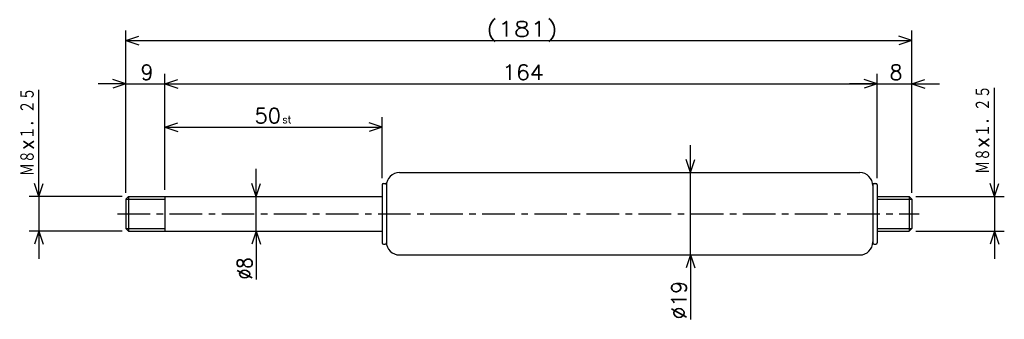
# Model space of a CAD drawing. Extents: x -324 to -98, y 126 to 195.
import ezdxf

# ---------------------------------------------------------------- set-up
doc = ezdxf.new("R2010")
doc.units = 0
doc.linetypes.add('CENTER', pattern=[12, 7.5, -1.5, 1.5, -1.5])
doc.layers.get('0').update_dxf_attribs({"linetype": 'CONTINUOUS'})
doc.styles.get("Standard").update_dxf_attribs({"font": 'txt', "bigfont": 'BIGFONT'})

msp = doc.modelspace()

# ---------------------------------------------------------------- linework, layer by layer
at = {"color": 7, "linetype": 'CONTINUOUS'}
for p, q in [((-300, 154.875), (-300, 192.286)), ((-300, 190), (-297, 191)), ((-119, 190), (-122, 191)), ((-119, 154.875), (-119, 192.286)), ((-300, 190), (-119, 190)), ((-300, 190), (-297, 189)), ((-119, 190), (-122, 189)), ((-300, 154.875), (-300, 182.286)), ((-291, 155.5), (-291, 182.286)), ((-291, 155.5), (-291, 182.286)), ((-127, 158.20001), (-127, 182.286)), ((-127, 158.20001), (-127, 182.286)), ((-119, 154.875), (-119, 182.286)), ((-300, 180), (-306.35, 180)), ((-300, 180), (-303, 181)), ((-300, 180), (-303, 179)), ((-300, 180), (-291, 180)), ((-291, 180), (-288, 181)), ((-291, 180), (-288, 181)), ((-291, 180), (-288, 179)), ((-291, 180), (-284.65, 180)), ((-291, 180), (-127, 180)), ((-291, 180), (-288, 179)), ((-127, 180), (-133.35, 180)), ((-127, 180), (-130, 181)), ((-127, 180), (-130, 181)), ((-127, 180), (-130, 179)), ((-127, 180), (-130, 179)), ((-127, 180), (-119, 180)), ((-119, 180), (-116, 181)), ((-119, 180), (-116, 179)), ((-119, 180), (-112.65, 180)), ((-320, 154), (-320, 178.58995)), ((-100, 154), (-100, 179.09402)), ((-291, 155.5), (-291, 172.286)), ((-291, 170), (-288, 171)), ((-241, 170), (-244, 171)), ((-241, 158.20001), (-241, 172.286)), ((-291, 170), (-241, 170)), ((-291, 170), (-288, 169)), ((-241, 170), (-244, 169)), ((-170, 159.5), (-170, 165.85)), ((-170, 159.5), (-171, 162.5)), ((-170, 159.5), (-169, 162.5)), ((-320, 154), (-320, 160.35)), ((-270, 154), (-270, 160.35)), ((-237, 159.5), (-131, 159.5)), ((-170, 140.5), (-170, 159.5)), ((-100, 154), (-100, 160.35)), ((-320, 154), (-321, 157)), ((-320, 154), (-319, 157)), ((-270, 154), (-271, 157)), ((-270, 154), (-269, 157)), ((-241, 156.70001), (-241, 143.29999)), ((-240.7, 157), (-240.3, 157)), ((-240, 156.70001), (-240, 143.29999)), ((-128, 156.70001), (-128, 143.29999)), ((-127.7, 157), (-127.3, 157)), ((-127, 156.70001), (-127, 143.29999)), ((-100, 154), (-101, 157)), ((-100, 154), (-99, 157)), ((-300.875, 154), (-322.28601, 154)), ((-320, 154), (-320, 146)), ((-300, 153.375), (-299.375, 154)), ((-300, 153.375), (-300, 146.625)), ((-300, 153.375), (-291, 153.375)), ((-299.375, 154), (-291, 154)), ((-299.375, 154), (-299.375, 146)), ((-291, 154), (-291, 146)), ((-291, 154), (-241, 154)), ((-270, 146), (-270, 154)), ((-127, 154), (-119.625, 154)), ((-127, 153.375), (-119, 153.375)), ((-119.625, 154), (-119.625, 146)), ((-119, 153.375), (-119.62499, 154)), ((-119, 153.375), (-119, 146.625)), ((-118.125, 154), (-97.714, 154)), ((-100, 154), (-100, 146)), ((-300.875, 146), (-322.28601, 146)), ((-320, 146), (-321, 143)), ((-320, 146), (-319, 143)), ((-320, 146), (-320, 139.65)), ((-300, 146.625), (-291, 146.625)), ((-300, 146.625), (-299.375, 146)), ((-299.375, 146), (-291, 146)), ((-291, 146), (-241, 146)), ((-270, 146), (-271, 143)), ((-270, 146), (-270, 134.82359)), ((-270, 146), (-269, 143)), ((-270, 146), (-270, 139.65)), ((-127, 146.625), (-119, 146.625)), ((-127, 146), (-119.625, 146)), ((-119, 146.625), (-119.625, 146)), ((-118.125, 146), (-97.714, 146)), ((-100, 146), (-101, 143)), ((-100, 146), (-99, 143)), ((-100, 146), (-100, 139.65)), ((-240.7, 143), (-240.3, 143)), ((-127.7, 143), (-127.3, 143)), ((-237, 140.5), (-131, 140.5)), ((-170, 140.5), (-171, 137.5)), ((-170, 140.5), (-170, 125.657)), ((-170, 140.5), (-169, 137.5)), ((-170, 140.5), (-170, 134.15))]:
    msp.add_line(p, q, dxfattribs=at)
at = {"color": 7, "linetype": 'CENTER'}
msp.add_line((-301.91321, 150), (-117.34868, 150), dxfattribs=at)
at = {"color": 7, "linetype": 'CONTINUOUS'}
for centre, radius, start, end in [((-237, 156.5), 3, 90, 180), ((-131, 156.5), 3, 0, 90), ((-240.7, 156.70001), 0.3, 90, 180), ((-240.3, 156.70001), 0.3, 0, 90), ((-127.7, 156.70001), 0.3, 90, 180), ((-127.3, 156.70001), 0.3, 0, 90), ((-240.7, 143.29999), 0.3, 180, 270), ((-240.3, 143.29999), 0.3, 270, 360), ((-237, 143.5), 3, 180, 270), ((-131, 143.5), 3, 270, 360), ((-127.7, 143.29999), 0.3, 180, 270), ((-127.3, 143.29999), 0.3, 270, 360)]:
    msp.add_arc(centre, radius, start, end, dxfattribs=at)

# ---------------------------------------------------------------- texts
for s, height, width, p in [('(181)', 3.5, 1.251373, (-217.043, 190.875)), ('164', 3.5, 1.063592, (-213.343, 180.875)), ('50', 3.5, 1.007633, (-270.343, 170.875)), ('st', 1.75, 0.940457, (-263.943, 170.875))]:
    msp.add_text(s, height=height, dxfattribs=dict(at, width=width)).set_placement(p)
for s, width, p in [('Ｍ８×１．２５', 0.773806, (-320.875, 158.70394)), ('Ｍ８×１．２５', 0.773806, (-100.875, 159.20803)), ('%%C8', 0.844216, (-270.875, 134.82359)), ('%%C19', 0.983506, (-170.875, 125.657))]:
    msp.add_text(s, height=3.5, rotation=90.000003, dxfattribs=dict(at, width=width)).set_placement(p)
for s, p in [('9', (-296.643, 180.875)), ('8', (-124.143, 180.875))]:
    msp.add_text(s, height=3.5, dxfattribs=at).set_placement(p)

doc.saveas('drawing.dxf')
